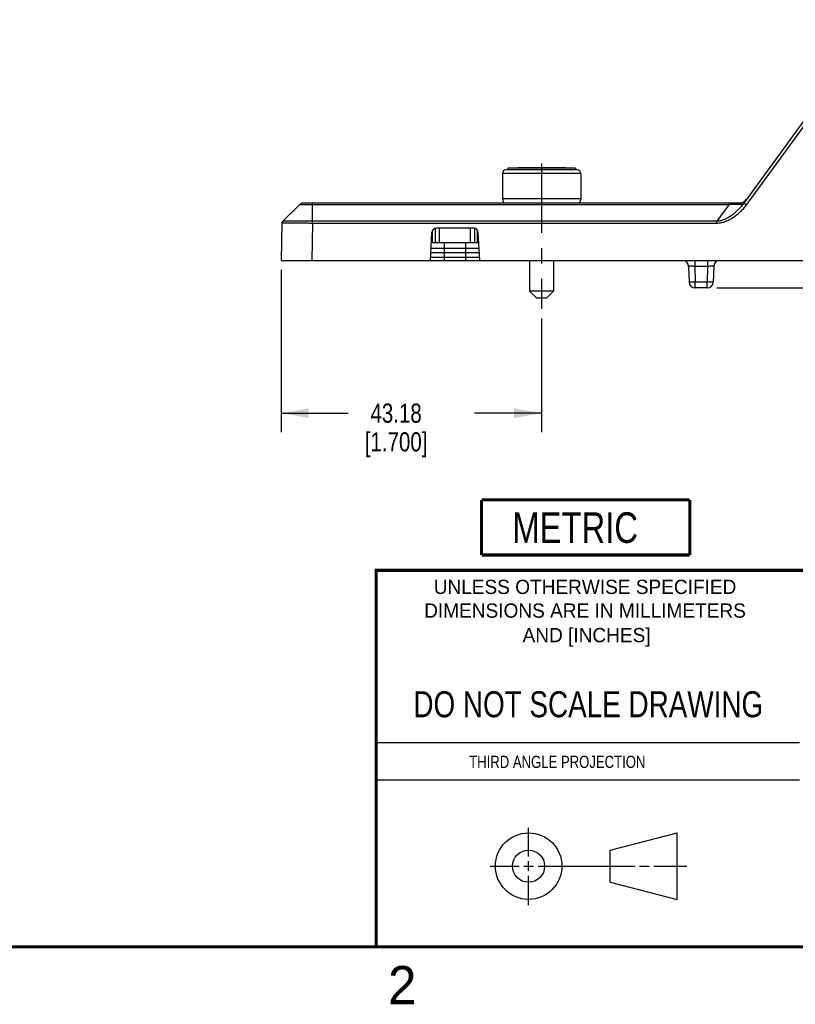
# Model space of a CAD drawing. Header units: inches. Extents: x 0 to 22, y 0 to 17.
# Tile 6 of 26: x 11.3 to 16.3, y 0.1 to 6.6. Entities that reach past the tile are written whole.
import ezdxf

# ---------------------------------------------------------------- set-up
doc = ezdxf.new("R2010")
doc.units = ezdxf.units.IN
doc.header["$LTSCALE"] = 1.21
doc.header["$MEASUREMENT"] = 0
doc.linetypes.add('CENTER', pattern=[0.6, 0.375, -0.075, 0.075, -0.075])
doc.layers.get('0').update_dxf_attribs({"linetype": 'CONTINUOUS'})
doc.layers.add('02___PRT_ALL_AXES', color=7, linetype='CONTINUOUS')
doc.layers.add('DIMENSIONS', color=7, linetype='CONTINUOUS')
doc.styles.get("Standard").update_dxf_attribs({"font": 'txt', "width": 0.8})
doc.styles.add('TEXTSTYLE_2', font='txt')
doc.dimstyles.new('DIMSTYLE_2', dxfattribs={"dimtxt": 0.125, "dimasz": 0.18, "dimexe": 0.125, "dimexo": 0.0625, "dimgap": 0.0625, "dimtad": 0, "dimtih": 1, "dimtoh": 1, "dimdec": 1, "dimzin": 0, "dimdsep": 46, "dimtxsty": 'STANDARD', "dimblk": '_FILLED', "dimblk1": '_FILLED', "dimblk2": '_FILLED', "dimcen": 0.09, "dimadec": 1, "dimazin": 0, "dimtp": 0.01, "dimtm": 0.01, "dimtfac": 1, "dimtdec": 1, "dimtofl": 0, "dimtmove": 0, "dimatfit": 3, "dimldrblk": '_FILLED', "dimfxl": 1, "dimtolj": 1, "dimtzin": 0, "dimarcsym": 0})
doc.dimstyles.new('DIMSTYLE_4', dxfattribs={"dimtxt": 0.125, "dimasz": 0.18, "dimexe": 0.125, "dimexo": 0.0625, "dimgap": 0.0625, "dimtad": 0, "dimtih": 1, "dimtoh": 1, "dimzin": 0, "dimdsep": 46, "dimtxsty": 'STANDARD', "dimblk": '_FILLED', "dimblk1": '_FILLED', "dimblk2": '_FILLED', "dimcen": 0.09, "dimazin": 0, "dimtp": 0.01, "dimtm": 0.01, "dimtfac": 1, "dimtofl": 0, "dimtmove": 0, "dimatfit": 3, "dimldrblk": '_FILLED', "dimfxl": 1, "dimtolj": 1, "dimtzin": 0, "dimarcsym": 0})

# ---------------------------------------------------------------- blocks, each defined once
blk = doc.blocks.new('METRIC_BL1', base_point=(14.9784, 3.2396))
at = {"color": 7, "linetype": 'CONTINUOUS', "const_width": 0.02}
for points in [[(14.2984, 3.4196), (15.6584, 3.4196)], [(14.2984, 3.4196), (14.2984, 3.0596)], [(15.6584, 3.4196), (15.6584, 3.0596)], [(14.2984, 3.0596), (15.6584, 3.0596)]]:
    blk.add_lwpolyline(points, dxfattribs=at)
at = {"color": 2, "linetype": 'CONTINUOUS', "width": 0.8}
blk.add_text('METRIC', height=0.2, dxfattribs=at).set_placement((14.4997, 3.1385))
blk = doc.blocks.new('_FILLED')
at = {"color": 0, "linetype": 'BYBLOCK'}
blk.add_solid([(0, 0), (-1, 0.174), (-1, -0.174)], dxfattribs=at)
blk = doc.blocks.new('*D2')
at = {"layer": 'DIMENSIONS', "color": 2, "linetype": 'CONTINUOUS'}
for p, q in [((19.2396, 4.9837), (19.2396, 5.3437)), ((16.7853, 4.9837), (19.3646, 4.9837)), ((15.8344, 4.8037), (19.3646, 4.8037)), ((19.2396, 4.8037), (19.2396, 4.4533)), ((19.2396, 4.4533), (19.3571, 4.4533))]:
    blk.add_line(p, q, dxfattribs=at)
at = {"layer": 'DIMENSIONS', "color": 2, "linetype": 'CONTINUOUS', "xscale": 0.18, "yscale": 0.18, "zscale": 0.18}
for p, rotation in [((19.2396, 4.9837), 270), ((19.2396, 4.8037), 90)]:
    blk.add_blockref('_FILLED', p, dxfattribs=dict(at, rotation=rotation))
at = {"layer": 'DIMENSIONS', "color": 2, "linetype": 'CONTINUOUS', "insert": (19.4196, 4.5158), "char_height": 0.125, "width": 0.925, "attachment_point": 1, "line_spacing_factor": 0.9}
blk.add_mtext('4.6{\\ftxt.shx;\\W1.000000;\\H0.125000; }[.18]', dxfattribs=at)
blk = doc.blocks.new('*D9')
at = {"layer": 'DIMENSIONS', "color": 2, "linetype": 'CONTINUOUS'}
for p, q in [((12.9906, 4.9212), (12.9906, 3.8612)), ((14.6906, 4.605), (14.6906, 3.8612)), ((12.9906, 3.9862), (13.4281, 3.9862)), ((14.6906, 3.9862), (14.2531, 3.9862))]:
    blk.add_line(p, q, dxfattribs=at)
at = {"layer": 'DIMENSIONS', "color": 2, "linetype": 'CONTINUOUS', "xscale": 0.18, "yscale": 0.18, "zscale": 0.18, "rotation": 180}
blk.add_blockref('_FILLED', (12.9906, 3.9862), dxfattribs=at)
at = {"layer": 'DIMENSIONS', "color": 2, "linetype": 'CONTINUOUS', "xscale": 0.18, "yscale": 0.18, "zscale": 0.18}
blk.add_blockref('_FILLED', (14.6906, 3.9862), dxfattribs=at)
at = {"layer": 'DIMENSIONS', "color": 2, "linetype": 'CONTINUOUS', "insert": (13.7406, 4.0487), "char_height": 0.125, "width": 0.7, "attachment_point": 2, "line_spacing_factor": 0.9}
blk.add_mtext('43.18\\P[1.700]', dxfattribs=at)

msp = doc.modelspace()

# ---------------------------------------------------------------- linework, layer by layer
at = {"color": 7, "linetype": 'CONTINUOUS'}
for p, q in [((16.8823, 6.556), (16.0103, 5.357)), ((16.6789, 6.2425), (16.0456, 5.3718)), ((14.4347, 5.5513), (14.4347, 5.3865)), ((14.9465, 5.5513), (14.4347, 5.5513)), ((14.9229, 5.5749), (14.4583, 5.5749)), ((14.4701, 5.5867), (14.4701, 5.5749)), ((14.9111, 5.5867), (14.4701, 5.5867)), ((14.5426, 5.5897), (14.8386, 5.5897)), ((14.9111, 5.5867), (14.9111, 5.5749)), ((14.9465, 5.5513), (14.9465, 5.3865)), ((13.0008, 5.2395), (13.1105, 5.3473)), ((13.1105, 5.3473), (13.0008, 5.2395)), ((13.1385, 5.3587), (15.9821, 5.3587)), ((13.1949, 5.3473), (13.1949, 5.3587)), ((13.1949, 5.2395), (13.1949, 5.3473)), ((15.9136, 5.3473), (13.1949, 5.3473)), ((14.4347, 5.3865), (14.4421, 5.3587)), ((14.9465, 5.3865), (14.4347, 5.3865)), ((14.9465, 5.3865), (14.9391, 5.3587)), ((15.9136, 5.3473), (15.8352, 5.2395)), ((15.9136, 5.3473), (15.9136, 5.3587)), ((15.9811, 5.3587), (15.9821, 5.3587)), ((16.0007, 5.3443), (16.0003, 5.3438)), ((16.0012, 5.345), (16.0011, 5.3449)), ((16.0103, 5.3569), (16.0012, 5.345)), ((16.008, 5.3538), (16.0067, 5.352)), ((16.0204, 5.3501), (16.0104, 5.3571)), ((16.0456, 5.3718), (16.0266, 5.3456)), ((12.9948, 5.2256), (12.9906, 4.9837)), ((12.9952, 5.2289), (12.9948, 5.2256)), ((12.9974, 5.2351), (12.9952, 5.2289)), ((13.0008, 5.2395), (12.9974, 5.2351)), ((13.0004, 5.2389), (12.9975, 5.2351)), ((13.1948, 5.2256), (13.1906, 4.9837)), ((13.1948, 5.2256), (13.1949, 5.2395)), ((15.8352, 5.2256), (13.1948, 5.2256)), ((15.8352, 5.2395), (13.1949, 5.2395)), ((15.8352, 5.2256), (15.8352, 5.2395)), ((13.9646, 4.9837), (13.9741, 5.1653)), ((13.979, 5.1653), (13.9741, 5.1653)), ((14.2471, 5.1937), (14.0041, 5.1937)), ((14.2771, 5.1653), (14.2722, 5.1653)), ((14.2866, 4.9837), (14.2771, 5.1653)), ((14.0556, 4.9837), (14.0556, 5.1007)), ((14.1956, 4.9837), (14.1956, 5.1007)), ((14.284, 5.0337), (13.9672, 5.0337)), ((14.2825, 5.0622), (13.9687, 5.0622)), ((12.9906, 4.9837), (16.7616, 4.9837)), ((13.9657, 5.0053), (14.2855, 5.0053)), ((14.6123, 4.9837), (14.6123, 4.783)), ((14.7689, 4.9837), (14.7689, 4.783)), ((15.6906, 4.9837), (15.6906, 4.9448)), ((15.7746, 4.9837), (15.7746, 4.9448)), ((15.6506, 4.9448), (15.6533, 4.8427)), ((15.7746, 4.9448), (15.6906, 4.9448)), ((15.6906, 4.9448), (15.6933, 4.8427)), ((15.7746, 4.9448), (15.7719, 4.8427)), ((15.8146, 4.9448), (15.8119, 4.8427)), ((15.7719, 4.8427), (15.6933, 4.8427)), ((15.6933, 4.8037), (15.6933, 4.8427)), ((15.7719, 4.8037), (15.7719, 4.8427)), ((14.6123, 4.783), (14.6591, 4.7362)), ((14.7689, 4.783), (14.6123, 4.783)), ((14.7689, 4.783), (14.7221, 4.7362)), ((15.7719, 4.8037), (15.6933, 4.8037)), ((14.7221, 4.7362), (14.6591, 4.7362)), ((15.1374, 1.132), (15.5769, 1.2447)), ((15.5769, 0.8105), (15.5769, 1.2447)), ((15.1374, 0.9219), (15.1374, 1.132)), ((15.1374, 0.9219), (15.5769, 0.8105))]:
    msp.add_line(p, q, dxfattribs=at)
at = {"color": 2, "linetype": 'CONTINUOUS'}
for p, q in [((13.61, 1.835), (16.375, 1.835)), ((16.375, 1.5888), (13.61, 1.5888)), ((14.6059, 1.0901), (14.6059, 1.2769)), ((14.6059, 0.9964), (14.6059, 1.0589)), ((14.3557, 1.0276), (14.5434, 1.0276)), ((14.5747, 1.0276), (14.6372, 1.0276)), ((14.6059, 0.7723), (14.6059, 0.9651)), ((14.6684, 1.0276), (15.2987, 1.0276)), ((15.3299, 1.0276), (15.3924, 1.0276)), ((15.4237, 1.0276), (15.6394, 1.0276))]:
    msp.add_line(p, q, dxfattribs=at)
at = {"color": 7, "linetype": 'CONTINUOUS'}
msp.add_lwpolyline([(12.9975, 5.2351), (12.9952, 5.229), (12.9952, 5.2289)], dxfattribs=at)
at = {"color": 7, "linetype": 'CONTINUOUS', "const_width": 0.02}
for points in [[(13.6, 2.9595), (21.5, 2.96)], [(13.61, 0.5), (13.61, 2.96)], [(0.5, 0.5), (21.5, 0.5)]]:
    msp.add_lwpolyline(points, dxfattribs=at)
at = {"color": 7, "linetype": 'CONTINUOUS'}
for centre, radius in [((14.6059, 1.0276), 0.2171), ((14.6054, 1.0269), 0.105)]:
    msp.add_circle(centre, radius, dxfattribs=at)
for centre, radius, start, end in [((14.4583, 5.5513), 0.0236, 89.99999, 180), ((14.5426, 5.5697), 0.02, 90, 121.29837), ((14.8386, 5.5697), 0.02, 58.70163, 90), ((14.9229, 5.5513), 0.0236, 0, 90.00001), ((13.1385, 5.3187), 0.04, 89.99975, 134.49963), ((13.1385, 5.3188), 0.04, 104.82384, 112.10392), ((13.1385, 5.3186), 0.0401, 90.02573, 104.80703), ((15.9811, 5.4187), 0.06, 269.99616, 323.97263), ((16.0309, 5.3213), 0.038, 141.64883, 142.7278), ((15.9928, 5.3483), 0.00901, 338.05435, 339.05511), ((15.9933, 5.3481), 0.00843, 339.02876, 342.53014), ((15.2345, 4.2563), 1.3468, 53.97961, 54.30251), ((13.0148, 5.2252), 0.02, 134.5, 179), ((14.0041, 5.1637), 0.03, 90, 177), ((14.2471, 5.1637), 0.03, 3, 90), ((15.6106, 4.9437), 0.04, 1.5, 90), ((15.8546, 4.9437), 0.04, 90, 178.5), ((15.6933, 4.8437), 0.04, 181.5, 270), ((15.7719, 4.8437), 0.04, 270, 358.5)]:
    msp.add_arc(centre, radius, start, end, dxfattribs=at)
for points, knots in [([(13.1949, 5.3473), (13.1895, 5.3473), (13.1787, 5.3473), (13.1655, 5.3473), (13.1554, 5.3474), (13.1483, 5.3474), (13.1417, 5.3474), (13.1355, 5.3474), (13.13, 5.3474), (13.1251, 5.3474), (13.1214, 5.3474), (13.1188, 5.3473), (13.1171, 5.3473), (13.1156, 5.3473), (13.1143, 5.3473), (13.1132, 5.3473), (13.1124, 5.3473), (13.1118, 5.3473), (13.1115, 5.3473), (13.1112, 5.3473), (13.1109, 5.3473), (13.1108, 5.3473), (13.1106, 5.3473), (13.1106, 5.3473), (13.1105, 5.3473), (13.1105, 5.3473), (13.1105, 5.3473), (13.1105, 5.3473)], [0, 0, 0, 0, 0.194466, 0.381527, 0.47006, 0.554111, 0.632848, 0.705533, 0.771448, 0.829967, 0.880512, 0.902637, 0.922603, 0.940364, 0.955876, 0.969106, 0.980023, 0.984605, 0.988598, 0.991998, 0.994801, 0.997006, 0.998608, 0.999183, 0.999606, 0.999877, 1, 1, 1, 1]), ([(16.0266, 5.3456), (16.0208, 5.3378), (16.0088, 5.3225), (15.9889, 5.301), (15.9673, 5.2813), (15.944, 5.2637), (15.919, 5.2484), (15.8969, 5.2382), (15.8784, 5.232), (15.8595, 5.2272), (15.8449, 5.2256), (15.8352, 5.2256)], [0, 0, 0, 0, 0.125027, 0.250052, 0.375076, 0.500094, 0.625101, 0.750087, 0.81261, 0.875131, 1, 1, 1, 1]), ([(16.0003, 5.3438), (15.9951, 5.3372), (15.9842, 5.3245), (15.9667, 5.3065), (15.948, 5.2899), (15.9279, 5.2747), (15.9066, 5.2614), (15.8878, 5.2523), (15.8721, 5.2465), (15.856, 5.2418), (15.8435, 5.2399), (15.8352, 5.2395)], [0, 0, 0, 0, 0.124931, 0.249872, 0.37483, 0.499808, 0.624807, 0.74983, 0.812388, 0.87496, 1, 1, 1, 1]), ([(15.9987, 5.3462), (15.9982, 5.3465), (15.9972, 5.347), (15.9953, 5.3477), (15.9928, 5.3483), (15.9898, 5.3488), (15.9862, 5.3492), (15.98, 5.3497), (15.9708, 5.35), (15.9582, 5.3499), (15.944, 5.3494), (15.9289, 5.3485), (15.9187, 5.3477), (15.9136, 5.3473)], [0, 0, 0, 0, 0.018084, 0.041227, 0.070209, 0.105696, 0.148237, 0.198324, 0.321224, 0.471454, 0.640602, 0.819291, 1, 1, 1, 1]), ([(15.9811, 5.3587), (15.9828, 5.3587), (15.9861, 5.3584), (15.9906, 5.3573), (15.9939, 5.3559), (15.9962, 5.3547), (15.9976, 5.3538), (15.9989, 5.3529), (16.0002, 5.3516), (16.0011, 5.3502), (16.0016, 5.3488), (16.0018, 5.3473), (16.0016, 5.3462), (16.0014, 5.3455)], [0, 0, 0, 0, 0.189626, 0.36061, 0.513019, 0.581317, 0.643868, 0.700571, 0.751786, 0.840578, 0.880698, 0.919757, 1, 1, 1, 1]), ([(16.0003, 5.3438), (16.0003, 5.344), (16.0003, 5.3444), (16, 5.3451), (15.9994, 5.3457), (15.9989, 5.3461), (15.9987, 5.3462)], [0, 0, 0, 0, 0.208641, 0.429198, 0.686139, 1, 1, 1, 1]), ([(13.1948, 5.2256), (13.1818, 5.2258), (13.1625, 5.2259), (13.137, 5.2261), (13.1185, 5.2263), (13.1009, 5.2264), (13.0841, 5.2265), (13.0684, 5.2265), (13.0539, 5.2265), (13.0407, 5.2265), (13.0307, 5.2265), (13.0234, 5.2264), (13.0186, 5.2264), (13.0142, 5.2263), (13.0102, 5.2263), (13.0067, 5.2262), (13.0036, 5.2261), (13.001, 5.2261), (12.9991, 5.226), (12.9978, 5.2259), (12.997, 5.2259), (12.9964, 5.2259), (12.9958, 5.2258), (12.9954, 5.2258), (12.9951, 5.2257), (12.9949, 5.2257), (12.9948, 5.2256), (12.9948, 5.2256)], [0, 0, 0, 0, 0.19502, 0.290179, 0.382542, 0.471222, 0.555364, 0.634158, 0.706846, 0.772728, 0.831171, 0.857425, 0.881613, 0.903679, 0.92357, 0.941237, 0.956638, 0.969737, 0.980502, 0.985001, 0.988909, 0.992223, 0.994942, 0.997068, 0.998602, 0.999557, 1, 1, 1, 1]), ([(13.0131, 5.2401), (13.0121, 5.2401), (13.0104, 5.24), (13.008, 5.24), (13.0059, 5.2399), (13.0042, 5.2399), (13.003, 5.2398), (13.0022, 5.2397), (13.0018, 5.2397), (13.0014, 5.2397), (13.0011, 5.2396), (13.001, 5.2396), (13.0009, 5.2395), (13.0008, 5.2395)], [0, 0, 0, 0, 0.224616, 0.421294, 0.589674, 0.729455, 0.8404, 0.885005, 0.922354, 0.952456, 0.975336, 0.991078, 1, 1, 1, 1]), ([(13.1949, 5.2395), (13.1852, 5.2396), (13.1658, 5.2398), (13.1374, 5.24), (13.1103, 5.2402), (13.0851, 5.2403), (13.0624, 5.2404), (13.0428, 5.2404), (13.0267, 5.2403), (13.0172, 5.2402), (13.0131, 5.2401)], [0, 0, 0, 0, 0.16132, 0.318933, 0.469214, 0.608714, 0.734226, 0.842865, 0.932139, 1, 1, 1, 1]), ([(15.6906, 4.9448), (15.688, 4.9448), (15.6829, 4.945), (15.6766, 4.9451), (15.6718, 4.9452), (15.6685, 4.9452), (15.6653, 4.9452), (15.6624, 4.9452), (15.6598, 4.9452), (15.6575, 4.9452), (15.6555, 4.9452), (15.6538, 4.9451), (15.6526, 4.9451), (15.6519, 4.945), (15.6514, 4.945), (15.6511, 4.9449), (15.6509, 4.9449), (15.6507, 4.9449), (15.6506, 4.9448), (15.6506, 4.9448)], [0, 0, 0, 0, 0.194933, 0.382603, 0.471282, 0.555411, 0.634194, 0.706872, 0.772701, 0.831058, 0.881405, 0.923253, 0.95624, 0.969306, 0.980046, 0.988451, 0.994523, 0.998292, 1, 1, 1, 1]), ([(15.8146, 4.9448), (15.8146, 4.9448), (15.8145, 4.9449), (15.8144, 4.9449), (15.8141, 4.9449), (15.8138, 4.945), (15.8134, 4.945), (15.8126, 4.9451), (15.8114, 4.9451), (15.8098, 4.9452), (15.8078, 4.9452), (15.8054, 4.9452), (15.8028, 4.9452), (15.7999, 4.9452), (15.7968, 4.9452), (15.7934, 4.9452), (15.7886, 4.9451), (15.7823, 4.945), (15.7772, 4.9448), (15.7746, 4.9448)], [0, 0, 0, 0, 0.001709, 0.005479, 0.011552, 0.019961, 0.030708, 0.043785, 0.076816, 0.118719, 0.169122, 0.227554, 0.293416, 0.366092, 0.444866, 0.52895, 0.617552, 0.805084, 1, 1, 1, 1]), ([(15.6933, 4.8427), (15.6907, 4.8426), (15.6856, 4.8425), (15.6793, 4.8424), (15.6745, 4.8423), (15.6712, 4.8423), (15.668, 4.8423), (15.6651, 4.8423), (15.6625, 4.8423), (15.6602, 4.8423), (15.6582, 4.8423), (15.6565, 4.8424), (15.6553, 4.8424), (15.6545, 4.8425), (15.6541, 4.8425), (15.6538, 4.8425), (15.6535, 4.8426), (15.6534, 4.8426), (15.6533, 4.8427), (15.6533, 4.8427)], [0, 0, 0, 0, 0.19468, 0.38223, 0.470817, 0.55485, 0.633538, 0.706147, 0.771997, 0.830409, 0.880812, 0.922775, 0.955879, 0.968996, 0.979795, 0.988265, 0.994404, 0.99824, 1, 1, 1, 1]), ([(15.8119, 4.8427), (15.8119, 4.8427), (15.8118, 4.8426), (15.8117, 4.8426), (15.8115, 4.8425), (15.8111, 4.8425), (15.8107, 4.8425), (15.8099, 4.8424), (15.8088, 4.8424), (15.8071, 4.8423), (15.8051, 4.8423), (15.8027, 4.8423), (15.8001, 4.8423), (15.7972, 4.8423), (15.7941, 4.8423), (15.7907, 4.8423), (15.7859, 4.8424), (15.7796, 4.8425), (15.7745, 4.8426), (15.7719, 4.8427)], [0, 0, 0, 0, 0.00176, 0.005596, 0.011735, 0.020205, 0.031004, 0.044121, 0.077225, 0.119188, 0.169591, 0.228003, 0.293853, 0.366462, 0.44515, 0.529183, 0.61777, 0.80532, 1, 1, 1, 1])]:
    msp.add_open_spline(points, degree=3, knots=knots, dxfattribs=at)
at = {"layer": '02___PRT_ALL_AXES', "color": 7, "linetype": 'CENTER'}
msp.add_line((14.6906, 5.617), (14.6906, 4.6675), dxfattribs=at)
at = {"layer": '02___PRT_ALL_AXES', "color": 7, "linetype": 'CONTINUOUS'}
for p, q in [((13.979, 5.1007), (13.979, 5.1793)), ((13.9973, 5.1007), (13.9973, 5.1924)), ((14.024, 5.1007), (14.024, 5.1937)), ((14.2272, 5.1007), (14.2272, 5.1937)), ((14.2539, 5.1007), (14.2539, 5.1924)), ((14.2722, 5.1007), (14.2722, 5.1794)), ((13.979, 5.1007), (14.2722, 5.1007))]:
    msp.add_line(p, q, dxfattribs=at)

# ---------------------------------------------------------------- block references
at = {"color": 2, "linetype": 'CONTINUOUS'}
msp.add_blockref('METRIC_BL1', (14.9784, 3.2396), dxfattribs=at)

# ---------------------------------------------------------------- texts
at = {"color": 2, "linetype": 'CONTINUOUS', "line_spacing_factor": 0.9, "style": 'TEXTSTYLE_2'}
for s, insert, char_height, width, attachment_point in [('UNLESS OTHERWISE SPECIFIED', (14.9742, 2.8979), 0.093, 2.418, 2), ('DIMENSIONS ARE IN MILLIMETERS', (14.9742, 2.7431), 0.093, 2.697, 2), ('AND [INCHES]', (14.9844, 2.5829), 0.093, 1.116, 2), ('2', (13.6875, 0.375), 0.25, 0.25, 1)]:
    msp.add_mtext(s, dxfattribs=dict(at, insert=insert, char_height=char_height, width=width, attachment_point=attachment_point))
at = {"color": 7, "linetype": 'CONTINUOUS', "insert": (14.9953, 2.1698), "char_height": 0.17, "width": 2.72, "attachment_point": 2, "line_spacing_factor": 0.9}
msp.add_mtext('DO NOT SCALE DRAWING', dxfattribs=at)
at = {"color": 2, "linetype": 'CONTINUOUS', "insert": (14.2178, 1.7486), "char_height": 0.08, "width": 1.408, "attachment_point": 1, "line_spacing_factor": 0.9}
msp.add_mtext('THIRD ANGLE PROJECTION', dxfattribs=at)

# ---------------------------------------------------------------- dimensions: what is measured, and where the dimension line sits
at = {"layer": 'DIMENSIONS', "color": 2, "linetype": 'CONTINUOUS'}
dim = msp.add_linear_dim(base=(19.2396, 4.8037), p1=(16.7228, 4.9837), p2=(15.7719, 4.8037), angle=270, dimstyle='DIMSTYLE_2', dxfattribs=at)
dim.commit()
dim.dimension.update_dxf_attribs({"geometry": '*D2', "text_midpoint": (19.8821, 4.4533), "dimtype": 160})
dim = msp.add_linear_dim(base=(12.9906, 3.9862), p1=(14.6906, 4.6675), p2=(12.9906, 4.9837), angle=180, text='<>\\P[]', dimstyle='DIMSTYLE_4', dxfattribs=at)
dim.commit()
dim.dimension.update_dxf_attribs({"geometry": '*D9', "text_midpoint": (13.8406, 3.8925), "dimtype": 160})

doc.saveas('drawing.dxf')
